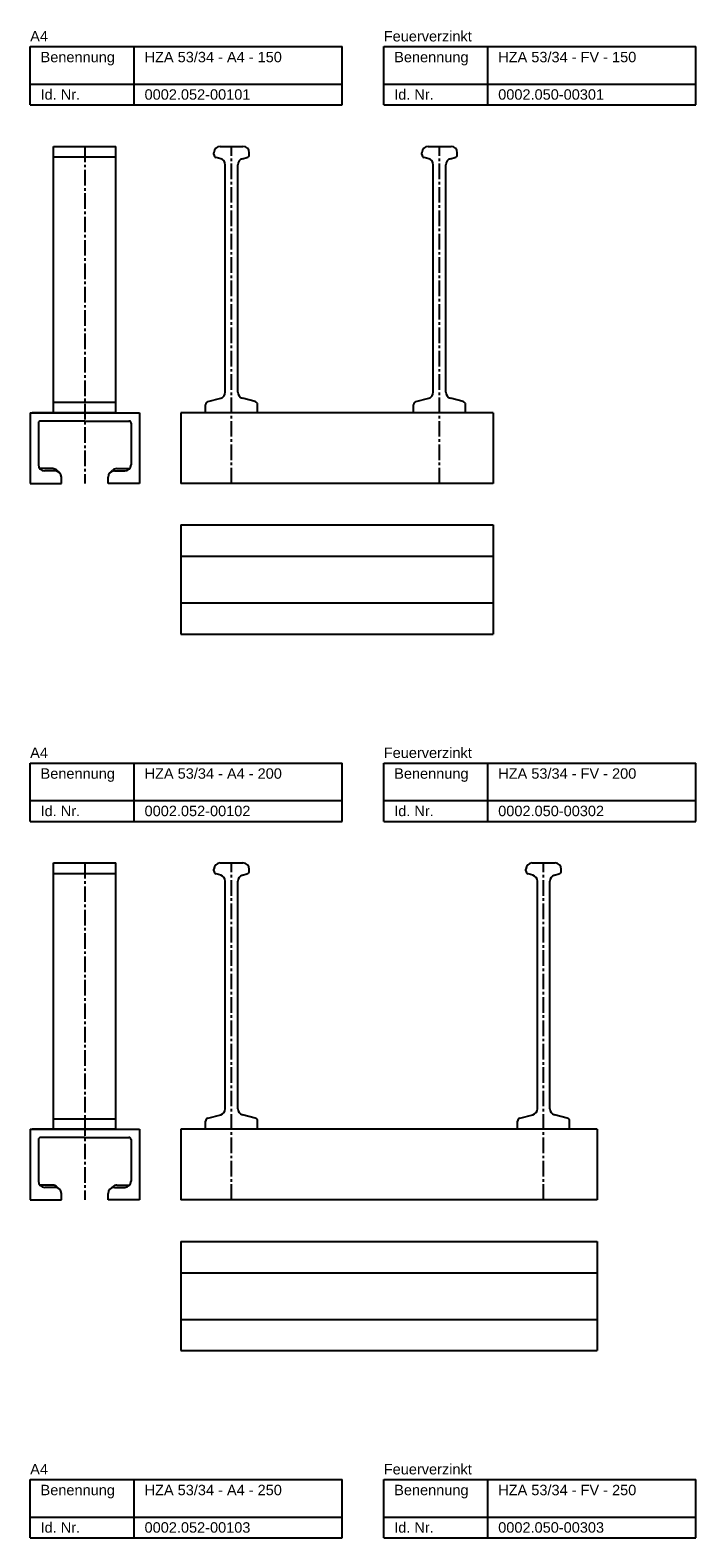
# Model space of a CAD drawing. Header units: millimetres. Extents: x -218 to 5925, y 437 to 3483.
# Tile 6 of 7: x -218 to 102, y 2758 to 3483. Entities that reach past the tile are written whole.
import ezdxf

# ---------------------------------------------------------------- set-up
doc = ezdxf.new("R2010")
doc.units = ezdxf.units.MM
doc.header["$LTSCALE"] = 10
doc.linetypes.add('MITTE2', pattern=[1.125, 0.75, -0.125, 0.125, -0.125])
doc.layers.add('HALFEN', color=2, linetype='CONTINUOUS')
doc.styles.add('ARIAL50', font='ARIAL.TTF', dxfattribs={"height": 5})

msp = doc.modelspace()

# ---------------------------------------------------------------- linework, layer by layer
at = {"layer": 'HALFEN'}
for p, q in [((-217.75, 3475.25), (-67.75, 3475.25)), ((-217.75, 3447.25), (-217.75, 3475.25)), ((-167.75, 3447.25), (-167.75, 3475.25)), ((-67.75, 3447.25), (-67.75, 3475.25)), ((-47.75, 3475.25), (102.25, 3475.25)), ((-47.75, 3447.25), (-47.75, 3475.25)), ((2.25, 3447.25), (2.25, 3475.25)), ((102.25, 3447.25), (102.25, 3475.25)), ((-217.75, 3457.25), (-67.75, 3457.25)), ((-47.75, 3457.25), (102.25, 3457.25)), ((-217.75, 3447.25), (-67.75, 3447.25)), ((-47.75, 3447.25), (102.25, 3447.25)), ((-206.5, 3299.25), (-206.5, 3427.25)), ((-206.5, 3427.25), (-176.5, 3427.25)), ((-206.5, 3422.25), (-176.5, 3422.25)), ((-176.5, 3299.25), (-176.5, 3427.25)), ((-129.44, 3423.4), (-129.44, 3424.25)), ((-126.16, 3421.37), (-128.32, 3421.95)), ((-126.44, 3427.25), (-115.44, 3427.25)), ((-115.71, 3421.37), (-113.55, 3421.95)), ((-112.44, 3423.4), (-112.44, 3424.25)), ((-29.44, 3423.4), (-29.44, 3424.25)), ((-26.16, 3421.37), (-28.32, 3421.95)), ((-26.44, 3427.25), (-15.44, 3427.25)), ((-15.71, 3421.37), (-13.55, 3421.95)), ((-12.44, 3423.4), (-12.44, 3424.25)), ((-123.94, 3309.1), (-123.94, 3418.47)), ((-117.94, 3309.1), (-117.94, 3418.47)), ((-23.94, 3309.1), (-23.94, 3418.47)), ((-17.94, 3309.1), (-17.94, 3418.47)), ((-132.32, 3304.55), (-126.16, 3306.2)), ((-109.55, 3304.55), (-115.71, 3306.2)), ((-32.32, 3304.55), (-26.16, 3306.2)), ((-9.55, 3304.55), (-15.71, 3306.2)), ((-217.75, 3299.25), (-165.25, 3299.25)), ((-217.75, 3299.25), (-217.75, 3265.25)), ((-191.5, 3299.25), (-216.75, 3299.25)), ((-210.5, 3299.25), (-190.5, 3299.25)), ((-206.5, 3304.25), (-176.5, 3304.25)), ((-176.5, 3299.25), (-194.5, 3299.25)), ((-165.25, 3299.25), (-165.25, 3265.25)), ((4.75, 3299.25), (-145.25, 3299.25)), ((-145.25, 3299.25), (-145.25, 3265.25)), ((-133.44, 3299.25), (-133.44, 3303.1)), ((-108.44, 3299.25), (-108.44, 3303.1)), ((-33.44, 3299.25), (-33.44, 3303.1)), ((-8.44, 3299.25), (-8.44, 3303.1)), ((4.75, 3299.25), (4.75, 3265.25)), ((-213.75, 3294.25), (-213.75, 3274.25)), ((-191.5, 3295.25), (-212.75, 3295.25)), ((-191.5, 3295.25), (-170.25, 3295.25)), ((-169.25, 3294.25), (-169.25, 3274.25)), ((-206.93, 3272.36), (-213.08, 3272.36)), ((-205.75, 3271.25), (-210.75, 3271.25)), ((-203.7, 3270.44), (-204.89, 3271.55)), ((-179.3, 3270.44), (-178.11, 3271.55)), ((-177.25, 3271.25), (-172.25, 3271.25)), ((-176.07, 3272.36), (-169.92, 3272.36)), ((-217.75, 3265.25), (-202.75, 3265.25)), ((-202.75, 3265.25), (-202.75, 3268.25)), ((-180.25, 3265.25), (-180.25, 3268.25)), ((-165.25, 3265.25), (-180.25, 3265.25)), ((4.75, 3265.25), (-145.25, 3265.25)), ((-145.25, 3245.25), (4.75, 3245.25)), ((-145.25, 3245.25), (-145.25, 3192.75)), ((4.75, 3245.25), (4.75, 3192.75)), ((-145.25, 3230.25), (4.75, 3230.25)), ((-145.25, 3207.75), (4.75, 3207.75)), ((-145.25, 3192.75), (4.75, 3192.75)), ((-217.75, 3130.75), (-67.75, 3130.75)), ((-217.75, 3102.75), (-217.75, 3130.75)), ((-167.75, 3102.75), (-167.75, 3130.75)), ((-67.75, 3102.75), (-67.75, 3130.75)), ((-47.75, 3130.75), (102.25, 3130.75)), ((-47.75, 3102.75), (-47.75, 3130.75)), ((2.25, 3102.75), (2.25, 3130.75)), ((102.25, 3102.75), (102.25, 3130.75)), ((-217.75, 3112.75), (-67.75, 3112.75)), ((-47.75, 3112.75), (102.25, 3112.75)), ((-217.75, 3102.75), (-67.75, 3102.75)), ((-47.75, 3102.75), (102.25, 3102.75)), ((-206.5, 2954.75), (-206.5, 3082.75)), ((-206.5, 3082.75), (-176.5, 3082.75)), ((-176.5, 2954.75), (-176.5, 3082.75)), ((-126.44, 3082.75), (-115.44, 3082.75)), ((23.56, 3082.75), (34.56, 3082.75)), ((-206.5, 3077.75), (-176.5, 3077.75)), ((-129.44, 3078.9), (-129.44, 3079.75)), ((-126.16, 3076.87), (-128.32, 3077.45)), ((-123.94, 2964.6), (-123.94, 3073.97)), ((-117.94, 2964.6), (-117.94, 3073.97)), ((-115.71, 3076.87), (-113.55, 3077.45)), ((-112.44, 3078.9), (-112.44, 3079.75)), ((20.56, 3078.9), (20.56, 3079.75)), ((23.84, 3076.87), (21.68, 3077.45)), ((26.06, 2964.6), (26.06, 3073.97)), ((32.06, 2964.6), (32.06, 3073.97)), ((34.29, 3076.87), (36.45, 3077.45)), ((37.56, 3078.9), (37.56, 3079.75)), ((-206.5, 2959.75), (-176.5, 2959.75)), ((-133.44, 2954.75), (-133.44, 2958.6)), ((-132.32, 2960.05), (-126.16, 2961.7)), ((-109.55, 2960.05), (-115.71, 2961.7)), ((-108.44, 2954.75), (-108.44, 2958.6)), ((16.56, 2954.75), (16.56, 2958.6)), ((17.68, 2960.05), (23.84, 2961.7)), ((40.45, 2960.05), (34.29, 2961.7)), ((41.56, 2954.75), (41.56, 2958.6)), ((-217.75, 2954.75), (-165.25, 2954.75)), ((-217.75, 2954.75), (-217.75, 2920.75)), ((-191.5, 2954.75), (-216.75, 2954.75)), ((-191.5, 2950.75), (-212.75, 2950.75)), ((-210.5, 2954.75), (-190.5, 2954.75)), ((-176.5, 2954.75), (-194.5, 2954.75)), ((-191.5, 2950.75), (-170.25, 2950.75)), ((-165.25, 2954.75), (-165.25, 2920.75)), ((54.75, 2954.75), (-145.25, 2954.75)), ((-145.25, 2954.75), (-145.25, 2920.75)), ((54.75, 2954.75), (54.75, 2920.75)), ((-213.75, 2949.75), (-213.75, 2929.75)), ((-169.25, 2949.75), (-169.25, 2929.75)), ((-206.93, 2927.86), (-213.08, 2927.86)), ((-205.75, 2926.75), (-210.75, 2926.75)), ((-203.7, 2925.94), (-204.89, 2927.05)), ((-202.75, 2920.75), (-202.75, 2923.75)), ((-180.25, 2920.75), (-180.25, 2923.75)), ((-179.3, 2925.94), (-178.11, 2927.05)), ((-177.25, 2926.75), (-172.25, 2926.75)), ((-176.07, 2927.86), (-169.92, 2927.86)), ((-217.75, 2920.75), (-202.75, 2920.75)), ((-165.25, 2920.75), (-180.25, 2920.75)), ((54.75, 2920.75), (-145.25, 2920.75)), ((-145.25, 2900.75), (54.75, 2900.75)), ((-145.25, 2900.75), (-145.25, 2848.25)), ((54.75, 2900.75), (54.75, 2848.25)), ((-145.25, 2885.75), (54.75, 2885.75)), ((-145.25, 2863.25), (54.75, 2863.25)), ((-145.25, 2848.25), (54.75, 2848.25)), ((-217.75, 2786.25), (-67.75, 2786.25)), ((-217.75, 2758.25), (-217.75, 2786.25)), ((-167.75, 2758.25), (-167.75, 2786.25)), ((-67.75, 2758.25), (-67.75, 2786.25)), ((-47.75, 2786.25), (102.25, 2786.25)), ((-47.75, 2758.25), (-47.75, 2786.25)), ((2.25, 2758.25), (2.25, 2786.25)), ((102.25, 2758.25), (102.25, 2786.25)), ((-217.75, 2768.25), (-67.75, 2768.25)), ((-47.75, 2768.25), (102.25, 2768.25)), ((-217.75, 2758.25), (-67.75, 2758.25)), ((-47.75, 2758.25), (102.25, 2758.25))]:
    msp.add_line(p, q, dxfattribs=at)
at = {"layer": 'HALFEN', "color": 1, "linetype": 'MITTE2'}
for p, q in [((-191.5, 3427.25), (-191.5, 3265.25)), ((-120.94, 3265.25), (-120.94, 3427.25)), ((-20.94, 3265.25), (-20.94, 3427.25)), ((-191.5, 3082.75), (-191.5, 2920.75)), ((-120.94, 2920.75), (-120.94, 3082.75)), ((29.06, 2920.75), (29.06, 3082.75))]:
    msp.add_line(p, q, dxfattribs=at)
at = {"layer": 'HALFEN'}
for centre, radius, start, end in [((-126.44, 3424.25), 3, 90, 180), ((-127.94, 3423.4), 1.5, 180, 255), ((-115.44, 3424.25), 3, 0, 90), ((-113.94, 3423.4), 1.5, 285, 0), ((-26.44, 3424.25), 3, 90, 180), ((-27.94, 3423.4), 1.5, 180, 255), ((-15.44, 3424.25), 3, 0, 90), ((-13.94, 3423.4), 1.5, 285, 0), ((-126.94, 3418.47), 3, 0, 75), ((-114.94, 3418.47), 3, 105, 180), ((-26.94, 3418.47), 3, 0, 75), ((-14.94, 3418.47), 3, 105, 180), ((-126.94, 3309.1), 3, 285, 0), ((-114.94, 3309.1), 3, 180, 255), ((-26.94, 3309.1), 3, 285, 0), ((-14.94, 3309.1), 3, 180, 255), ((-131.94, 3303.1), 1.5, 105, 180), ((-109.94, 3303.1), 1.5, 0, 75), ((-31.94, 3303.1), 1.5, 105, 180), ((-9.94, 3303.1), 1.5, 0, 75), ((-212.75, 3294.25), 1, 90, 180), ((-170.25, 3294.25), 1, 0, 90), ((-210.75, 3274.25), 3, 180, 270), ((-206.93, 3269.36), 3, 46.91513, 90), ((-205.75, 3268.25), 3, 0, 90), ((-177.25, 3268.25), 3, 90, 180), ((-176.07, 3269.36), 3, 90, 133.08487), ((-172.25, 3274.25), 3, 270, 0), ((-126.44, 3079.75), 3, 90, 180), ((-115.44, 3079.75), 3, 0, 90), ((23.56, 3079.75), 3, 90, 180), ((34.56, 3079.75), 3, 0, 90), ((-127.94, 3078.9), 1.5, 180, 255), ((-126.94, 3073.97), 3, 0, 75), ((-114.94, 3073.97), 3, 105, 180), ((-113.94, 3078.9), 1.5, 285, 0), ((22.06, 3078.9), 1.5, 180, 255), ((23.06, 3073.97), 3, 0, 75), ((35.06, 3073.97), 3, 105, 180), ((36.06, 3078.9), 1.5, 285, 0), ((-131.94, 2958.6), 1.5, 105, 180), ((-126.94, 2964.6), 3, 285, 0), ((-114.94, 2964.6), 3, 180, 255), ((-109.94, 2958.6), 1.5, 0, 75), ((18.06, 2958.6), 1.5, 105, 180), ((23.06, 2964.6), 3, 285, 0), ((35.06, 2964.6), 3, 180, 255), ((40.06, 2958.6), 1.5, 0, 75), ((-212.75, 2949.75), 1, 90, 180), ((-170.25, 2949.75), 1, 0, 90), ((-210.75, 2929.75), 3, 180, 270), ((-172.25, 2929.75), 3, 270, 0), ((-206.93, 2924.86), 3, 46.91513, 90), ((-205.75, 2923.75), 3, 0, 90), ((-177.25, 2923.75), 3, 90, 180), ((-176.07, 2924.86), 3, 90, 133.08487)]:
    msp.add_arc(centre, radius, start, end, dxfattribs=at)

# ---------------------------------------------------------------- texts
at = {"layer": 'HALFEN', "style": 'ARIAL50'}
for s, p in [('A4', (-217.75, 3477.75)), ('Feuerverzinkt', (-47.75, 3477.75)), ('Benennung', (-212.75, 3467.75)), ('HZA 53/34 - A4 - 150', (-162.75, 3467.75)), ('Benennung', (-42.75, 3467.75)), ('HZA 53/34 - FV - 150', (7.25, 3467.75)), ('Id. Nr.', (-212.75, 3449.75)), ('0002.052-00101', (-162.75, 3449.75)), ('Id. Nr.', (-42.75, 3449.75)), ('0002.050-00301', (7.25, 3449.75)), ('A4', (-217.75, 3133.25)), ('Feuerverzinkt', (-47.75, 3133.25)), ('Benennung', (-212.75, 3123.25)), ('HZA 53/34 - A4 - 200', (-162.75, 3123.25)), ('Benennung', (-42.75, 3123.25)), ('HZA 53/34 - FV - 200', (7.25, 3123.25)), ('Id. Nr.', (-212.75, 3105.25)), ('0002.052-00102', (-162.75, 3105.25)), ('Id. Nr.', (-42.75, 3105.25)), ('0002.050-00302', (7.25, 3105.25)), ('A4', (-217.75, 2788.75)), ('Feuerverzinkt', (-47.75, 2788.75)), ('Benennung', (-212.75, 2778.75)), ('HZA 53/34 - A4 - 250', (-162.75, 2778.75)), ('Benennung', (-42.75, 2778.75)), ('HZA 53/34 - FV - 250', (7.25, 2778.75)), ('Id. Nr.', (-212.75, 2760.75)), ('0002.052-00103', (-162.75, 2760.75)), ('Id. Nr.', (-42.75, 2760.75)), ('0002.050-00303', (7.25, 2760.75))]:
    msp.add_text(s, height=5, dxfattribs=at).set_placement(p)

doc.saveas('drawing.dxf')
